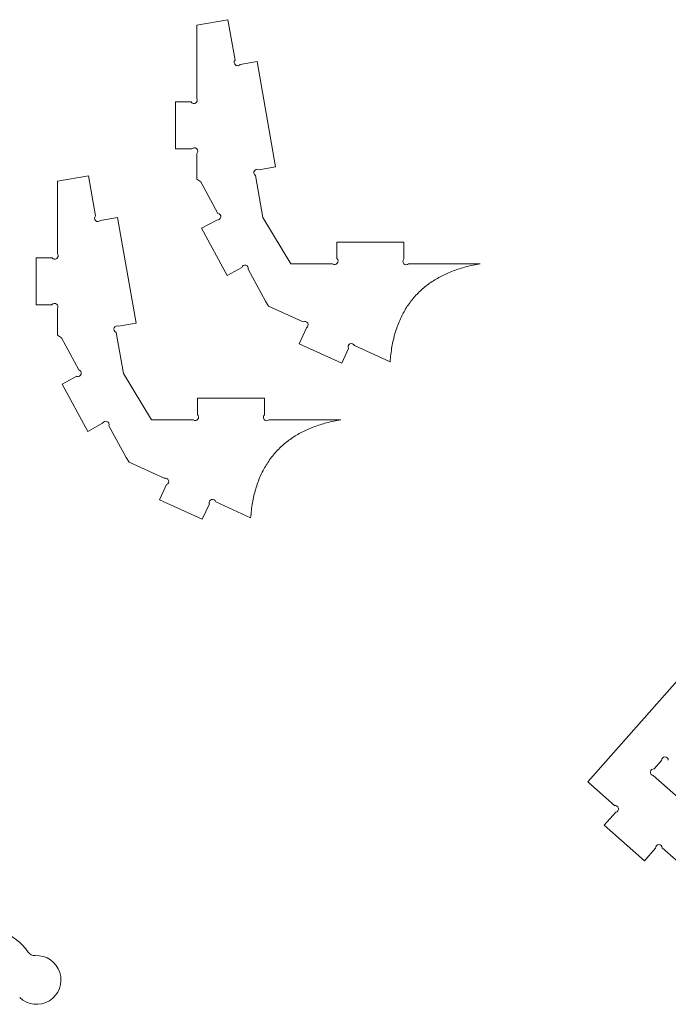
# Model space of a CAD drawing. Header units: millimetres. Extents: x -1373 to 2114, y -1259 to 1510.
# Tile 3 of 12: x -687 to -203, y -272 to 463. Entities that reach past the tile are written whole.
import ezdxf

# ---------------------------------------------------------------- set-up
doc = ezdxf.new("R2010")
doc.units = ezdxf.units.MM

msp = doc.modelspace()

# ---------------------------------------------------------------- linework, layer by layer
at = {"color": 7, "linetype": 'Continuous', "lineweight": 15}
for p, q in [((-555.13, 458.94), (-531.96, 463.02)), ((-555.13, 404.14), (-555.13, 458.94)), ((-531.96, 463.02), (-526.63, 432.78)), ((-522.7, 429.62), (-510.21, 431.82)), ((-510.21, 431.82), (-496.32, 353.04)), ((-571.13, 366.61), (-571.13, 401.61)), ((-571.13, 401.61), (-559.48, 401.61)), ((-558.79, 366.61), (-571.13, 366.61)), ((-555.13, 344.02), (-555.13, 363.16)), ((-496.32, 353.04), (-508.58, 350.88)), ((-636.08, 346.51), (-659.24, 342.43)), ((-630.79, 316.53), (-636.08, 346.51)), ((-511.46, 346.74), (-505.92, 315.3)), ((-659.24, 342.43), (-659.24, 288.12)), ((-552.08, 341.93), (-555.13, 344.02)), ((-539.36, 318.4), (-552.08, 341.93)), ((-614.33, 315.31), (-627.14, 313.05)), ((-600.44, 236.53), (-614.33, 315.31)), ((-551.56, 307.32), (-540.24, 313.44)), ((-505.92, 315.3), (-484.85, 280.82)), ((-532.55, 272.13), (-551.56, 307.32)), ((-450.6, 284.7), (-450.6, 296.82)), ((-450.6, 296.82), (-400.6, 296.82)), ((-400.6, 296.82), (-400.6, 284.4)), ((-675.24, 285.1), (-675.24, 250.1)), ((-663.28, 285.1), (-675.24, 285.1)), ((-453.82, 280.82), (-484.85, 280.82)), ((-343.57, 280.82), (-397.06, 280.82)), ((-521.64, 278.02), (-532.55, 272.13)), ((-503.88, 252.73), (-516.8, 276.64)), ((-675.24, 250.1), (-663.38, 250.1)), ((-501.58, 249.13), (-503.88, 252.73)), ((-659.24, 247.23), (-659.24, 227.51)), ((-501.58, 249.13), (-475.82, 237.34)), ((-613.56, 234.21), (-600.44, 236.53)), ((-610.03, 198.79), (-615.45, 229.55)), ((-478.8, 221.11), (-473.39, 232.93)), ((-659.24, 227.51), (-656.19, 225.42)), ((-656.19, 225.42), (-643.3, 201.56)), ((-446.98, 206.54), (-478.8, 221.11)), ((-441.95, 217.52), (-446.98, 206.54)), ((-437.45, 219.78), (-410.88, 207.62)), ((-588.97, 164.31), (-610.03, 198.79)), ((-644.73, 196.73), (-655.68, 190.81)), ((-655.68, 190.81), (-636.66, 155.62)), ((-554.72, 180.31), (-554.72, 168.24)), ((-504.72, 180.31), (-554.72, 180.31)), ((-504.72, 167.95), (-504.72, 180.31)), ((-557.88, 164.31), (-588.97, 164.31)), ((-447.69, 164.31), (-501.24, 164.31)), ((-636.66, 155.62), (-625.48, 161.66)), ((-620.77, 159.86), (-608, 136.22)), ((-608, 136.22), (-605.69, 132.62)), ((-605.69, 132.62), (-579.43, 120.6)), ((-263.33, -106.12), (-61.91, 121.57)), ((-577.77, 115.84), (-582.92, 104.6)), ((-582.92, 104.6), (-551.09, 90.03)), ((-541.01, 103.01), (-515, 91.11)), ((-551.09, 90.03), (-545.82, 101.54)), ((-208.17, -90.08), (-213.75, -96.39)), ((-189.4, -123.45), (-214.34, -101.4)), ((-243.36, -123.79), (-263.33, -106.12)), ((-250.95, -138.44), (-242.36, -128.73)), ((-220.99, -164.94), (-250.95, -138.44)), ((-212.7, -155.57), (-220.99, -164.94)), ((-187.4, -173.29), (-207.66, -155.36))]:
    msp.add_line(p, q, dxfattribs=at)
for centre, radius, start, end in [((-524.67, 431.2), 2.52, 141.20506, 321.20506), ((-557.3, 402.88), 2.52, 210.18103, 30.18103), ((-556.96, 364.88), 2.52, 316.71913, 136.71913), ((-510.02, 348.81), 2.52, 55.19492, 235.19492), ((-628.97, 314.79), 2.52, 136.41038, 316.41038), ((-539.8, 315.92), 2.52, 259.89994, 79.89994), ((-661.26, 286.61), 2.52, 216.75837, 36.75837), ((-519.22, 277.33), 2.52, 344.03666, 164.03666), ((-452.21, 282.76), 2.52, 230.3547, 50.3547), ((-398.83, 282.61), 2.52, 134.6736, 314.6736), ((-661.31, 248.66), 2.52, 325.24428, 145.24428), ((-474.61, 235.14), 2.52, 298.85669, 118.85669), ((-614.51, 231.88), 2.52, 67.89156, 247.89156), ((-439.7, 218.65), 2.52, 26.65759, 206.65759), ((-644.01, 199.14), 2.52, 253.57288, 73.57288), ((-623.13, 160.76), 2.52, 339.12534, 159.12534), ((-556.3, 166.27), 2.52, 231.22472, 51.22472), ((-502.98, 166.13), 2.52, 133.76735, 313.76735), ((-578.6, 118.22), 2.52, 289.19884, 109.19884), ((-543.42, 102.28), 2.52, 16.96562, 196.96562), ((-205.65, -90.01), 2.52, 1.51584, 181.51584), ((-214.04, -98.9), 2.52, 83.34702, 263.34702), ((-242.86, -126.26), 2.52, 281.46873, 101.46873), ((-210.18, -155.47), 2.52, 2.34836, 182.34836), ((-676.15, -229.85), 6, 213.58319, 273.23306), ((-674.78, -253.99), 18.18, 225.97023, 93.23306)]:
    msp.add_arc(centre, radius, start, end, dxfattribs=at)
for points, knots in [([(-410.88, 207.62), (-410.5, 211.36), (-409.76, 218.62), (-407.32, 228.99), (-403.93, 238.48), (-399.49, 247.07), (-394.02, 254.76), (-387.65, 261.4), (-380.46, 267.04), (-372.52, 271.76), (-363.68, 275.65), (-353.96, 278.78), (-347.11, 280.13), (-343.57, 280.82)], [0, 0, 0, 0, 0.103861, 0.201194, 0.293219, 0.381377, 0.467302, 0.552757, 0.634519, 0.718895, 0.8072, 0.900577, 1, 1, 1, 1]), ([(-515, 91.11), (-514.61, 94.85), (-513.87, 102.11), (-511.44, 112.48), (-508.05, 121.97), (-503.61, 130.56), (-498.14, 138.25), (-491.77, 144.89), (-484.58, 150.53), (-476.63, 155.25), (-467.79, 159.13), (-458.08, 162.27), (-451.22, 163.61), (-447.69, 164.31)], [0, 0, 0, 0, 0.103861, 0.201194, 0.29322, 0.381377, 0.467302, 0.552757, 0.634518, 0.718895, 0.8072, 0.900578, 1, 1, 1, 1]), ([(-760.99, -183.28), (-759.93, -185.11), (-757.86, -188.7), (-753.77, -193.31), (-749.2, -197.22), (-744.18, -200.52), (-738.25, -203.63), (-731.4, -206.5), (-723.73, -209.21), (-716.59, -211.57), (-710.11, -213.8), (-704.39, -215.97), (-698.9, -218.42), (-693.71, -221.24), (-688.94, -224.57), (-684.61, -228.47), (-682.31, -231.59), (-681.15, -233.17)], [0, 0, 0, 0, 0.065696, 0.128617, 0.190465, 0.252405, 0.315075, 0.398525, 0.483183, 0.568134, 0.632656, 0.696242, 0.758571, 0.819566, 0.879516, 0.939205, 1, 1, 1, 1])]:
    msp.add_open_spline(points, degree=3, knots=knots, dxfattribs=at)

doc.saveas('drawing.dxf')
